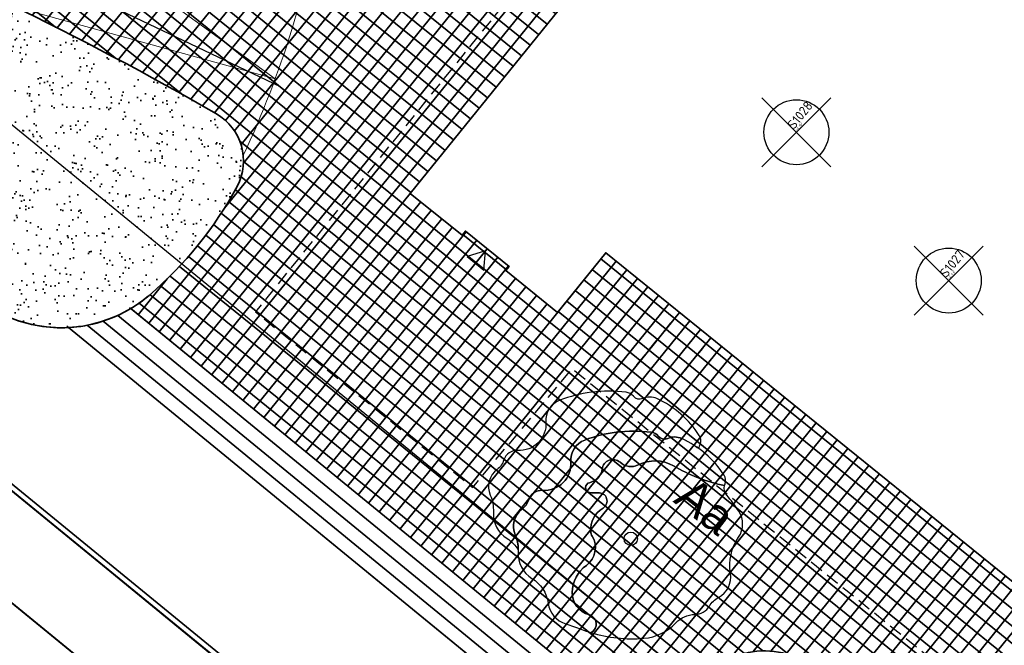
# Model space of a CAD drawing. Header units: metres. Extents: x 93008 to 98406, y 448779 to 454332.
# Tile 63 of 136: x 95591 to 95627, y 451719 to 451742. Entities that reach past the tile are written whole.
import ezdxf

# ---------------------------------------------------------------- set-up
doc = ezdxf.new("R2010")
doc.units = ezdxf.units.M
doc.header["$MEASUREMENT"] = 0
doc.header["$PDMODE"] = 3
doc.header["$PDSIZE"] = 0.25
doc.linetypes.add('DASHED', pattern=[0.75, 0.5, -0.25])
doc.linetypes.add('XX-PROJECTGRENS', pattern=[18, 12, -3, 0, -3])
doc.layers.get('DefPoints').update_dxf_attribs({"color": 6})
for name, color, linetype, lineweight in [('B-ME-AL-SITUATIEMETING-S', 7, 'Continuous', 13), ('B-ME-GR-BOOM-ONVOLDOENDE-S', 1, 'Continuous', 25), ('B-ME-GR-BOOM-S', 90, 'Continuous', 25), ('B-PV-GR-HAAG-G', 85, 'GR-HAAG1', 35), ('N-PV-GR-BEPLANTING-A', 7, 'Continuous', 35), ('N-PV-GR-BOOM-GEEL-S', 2, 'Continuous', 25), ('N-PV-GR-BOOM-GEELDONKER-S', 42, 'Continuous', 25), ('N-PV-GR-BOOM-S', 1, 'Continuous', 25), ('N-PV-GR-BOOM-T', 1, 'Continuous', 25), ('N-PV-GR-GROENSTROOK-G', 3, 'Continuous', 35), ('N-PV-GR-VASTE PLANTEN-G', 40, 'Continuous', 25), ('N-PV-GW-TALUDARCERING-G', 7, 'Continuous', 18), ('N-PV-IE-MEUBILAIR_WEGMEUBILAIR_TRAP-A', 10, 'Continuous', 35), ('N-PV-IE-MEUBILAIR_WEGMEUBILAIR_TRAP-G', 60, 'Continuous', 35), ('N-PV-KG-GRENS_BEHEER-G', 210, 'Continuous', 35), ('N-PV-KG-PROJECTGRENS-G', 7, 'XX-PROJECTGRENS', 35), ('N-PV-OG-BEBOUWING_ENTREE-G', 7, 'Continuous', 25), ('N-PV-OG-BEBOUWING_LUIFEL-G', 3, 'DASHED', 25), ('N-PV-OG-BEBOUWING_MAATSCHAPPELIJK-G', 6, 'Continuous', 25), ('N-PV-VH-KANTOPSLUITING_GELEIDEBAND-G', 1, 'Continuous', 35), ('N-PV-VH-VERHARDING-LICHT_OPEN-A', 8, 'Continuous', 35), ('N-PV-VH-VERHARDING-LICHT_OPEN-G', 2, 'Continuous', 35), ('N-PV-VH-VERHARDING_CORTENSSTAAL-G', 32, 'Continuous', 35), ('N-PV-VH-VERHARDING_FIETSPAD-G', 1, 'Continuous', 35), ('N-PV-VH-VERHARDING_TEGEL-G', 252, 'Continuous', 35), ('N-PV-VW-MARKERING_PARKEERVAK-SCHEDING-G', 7, 'Continuous', 35), ('X-XX-AL-MEETPUNT_DATA_HOOGTE-T', 3, 'Continuous', 13), ('X-XX-AL-MEETPUNT_DATA_PUNTNUMMER-T', 7, 'Continuous', 13), ('X-XX-AL-MEETPUNT_MARKER-S', 7, 'Continuous', 13)]:
    doc.layers.add(name, color=color, linetype=linetype, lineweight=lineweight)
doc.layers.add('X-XX-AL-HULPLIJN-G', color=6, linetype='Continuous', plot=False)
doc.layers.add('X-XX-AL-SCHADUW-G', color=6, linetype='Continuous')
doc.styles.add('NLCS-ISO', font='NLCS-ISO.ttf')
doc.styles.add('peil', font='arial.ttf', dxfattribs={"height": 1.8})
doc.linetypes.add('GR-HAAG1', pattern='A,6,[176,NLCS.SHX,S=0.125,R=0,X=0,Y=0],-2', length=8)

# ---------------------------------------------------------------- blocks, each defined once
blk = doc.blocks.new('*U273')
at = {"layer": 'B-ME-GR-BOOM-ONVOLDOENDE-S'}
for p, q in [((-1.060660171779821, -1.060660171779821), (1.060660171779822, 1.060660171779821)), ((-1.060660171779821, 1.060660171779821), (1.060660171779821, -1.060660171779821))]:
    blk.add_line(p, q, dxfattribs=at)
blk.add_circle((0, 0), 1, dxfattribs=at)
blk = doc.blocks.new('SAL-MEETPUNT_MARKER-SO')
at = {"layer": 'DefPoints', "color": 0, "linetype": 'ByBlock', "lineweight": -2}
blk.add_point((0, 0), dxfattribs=at)
at = {"layer": 'X-XX-AL-MEETPUNT_MARKER-S'}
blk.add_circle((0, 0), 0.08146403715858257, dxfattribs=at)
at = {"layer": 'X-XX-AL-MEETPUNT_DATA_HOOGTE-T', "style": 'NLCS-ISO', "oblique": 30}
blk.add_attdef('HOOGTE', (0.07941579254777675, 4.274358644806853e-15), '', height=1, dxfattribs=at)
at = {"layer": 'X-XX-AL-MEETPUNT_DATA_PUNTNUMMER-T', "color": 1, "style": 'NLCS-ISO'}
blk.add_attdef('PUNTID', (0.07926651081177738, 1.185098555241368), '', height=3.5, dxfattribs=at)
blk = doc.blocks.new('entree')
at = {"layer": 'N-PV-OG-BEBOUWING_ENTREE-G', "flags": 128}
blk.add_lwpolyline([(-5.820766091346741e-11, 0.8660254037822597), (-0.3969808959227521, 0.2695160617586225), (0.3969808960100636, 0.2695160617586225)], close=True, dxfattribs=at)
blk = doc.blocks.new('*U138')
at = {"layer": 'N-PV-GR-BOOM-GEEL-S'}
blk.add_lwpolyline([(3.462038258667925, 1.96254930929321, -0.07741090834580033), (1.573051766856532, 2.695036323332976, 0.2533802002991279), (0.2769631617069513, 2.731485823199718, -0.3132341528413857), (-0.3952793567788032, 2.825470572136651, 0.6116974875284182), (-1.056298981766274, 2.582726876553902, -0.3215232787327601), (-1.525009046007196, 2.072562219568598, 0.8114380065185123), (-1.525688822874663, 1.712778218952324, 0.07973472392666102), (-1.212394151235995, 1.697037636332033, -0.8088703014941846), (-1.026007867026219, 1.133611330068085, 0.2850393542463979), (-1.482025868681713, 0.2691643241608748, 0.1201923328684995), (-1.42618432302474, 0.09433450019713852, -0.3909766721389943), (-1.641057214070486, -0.9822063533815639, 0.2373657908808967), (-2.161280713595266, -1.990533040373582, 0.3424757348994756), (-1.54075478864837, -2.807287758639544, -0.6874129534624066), (-1.470932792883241, -3.468767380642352, 0.09509232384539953), (0.4873632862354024, -3.677204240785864, 0.1854939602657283), (1.665250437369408, -3.107646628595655, -0.2025953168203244), (2.367826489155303, -2.796055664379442, 0.2570970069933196), (2.907994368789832, -2.486095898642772, -0.1342220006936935), (3.241512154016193, -2.170754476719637, 0.3206801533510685), (3.683313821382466, -1.278166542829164, -0.1933511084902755), (3.983445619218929, 0.05795003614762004, 0.3083053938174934), (3.988115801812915, 1.024255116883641, 0.02393989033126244), (3.54992919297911, 1.611368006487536, -0.2256106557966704)], format="xyb", close=True, dxfattribs=at)
blk.add_circle((0, 0), 0.2459462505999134, dxfattribs=at)
at = {"layer": 'N-PV-GR-BOOM-GEELDONKER-S'}
blk.add_lwpolyline([(1.884598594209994, 3.705750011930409, 0.2151138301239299), (1.363495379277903, 3.708853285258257, -0.3399069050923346), (1.017127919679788, 3.792696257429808, 0.1947390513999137), (0.7520781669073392, 3.940308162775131, 0.06222645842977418), (-0.535921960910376, 3.939258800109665, 0.06005823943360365), (-1.701204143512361, 3.647813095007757, 0.3303201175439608), (-2.215636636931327, 2.841098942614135, -0.4543761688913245), (-3.260642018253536, 1.790173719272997, 0.3463894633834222), (-3.771734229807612, 1.43889546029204, -0.1583209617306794), (-4.017824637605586, 1.091081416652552, 0.3477025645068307), (-4.271552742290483, 0.1393888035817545, -0.1163001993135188), (-4.158825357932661, -0.4902927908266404, 0.2730953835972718), (-3.653767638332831, -1.46332524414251, -0.2198273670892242), (-3.053600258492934, -2.380989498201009, 0.2874047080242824), (-2.402392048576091, -3.144557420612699, -0.01590873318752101), (-1.83091123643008, -3.344618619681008, 0.01822786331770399), (-1.470932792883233, -3.468767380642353, 0.6874129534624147), (-1.54075478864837, -2.807287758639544, -0.3424757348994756), (-2.161280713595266, -1.990533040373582, -0.2373657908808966), (-1.641057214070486, -0.9822063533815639, 0.3909766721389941), (-1.42618432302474, 0.09433450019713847, -0.1201923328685), (-1.482025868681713, 0.2691643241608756, -0.2850393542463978), (-1.026007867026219, 1.133611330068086, 0.8088703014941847), (-1.212394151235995, 1.697037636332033, -0.07973472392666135), (-1.525688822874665, 1.712778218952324, -0.8114380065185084), (-1.525009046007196, 2.072562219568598, 0.3215232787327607), (-1.056298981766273, 2.582726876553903, -0.6116974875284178), (-0.3952793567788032, 2.825470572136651, 0.3132341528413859), (0.2769631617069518, 2.731485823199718, -0.2533802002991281), (1.573051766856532, 2.695036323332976, 0.0774109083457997), (3.46203825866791, 1.962549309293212, -0.0449241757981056), (3.483536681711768, 2.035029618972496, 0.2419826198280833), (3.45347044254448, 2.344965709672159, 0.1433521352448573)], format="xyb", close=True, dxfattribs=at)
at = {"layer": 'X-XX-AL-SCHADUW-G'}
blk.add_lwpolyline([(0.9638084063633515, 5.178686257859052, 0.2151138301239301), (0.4427051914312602, 5.181789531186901, -0.3399069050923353), (0.09633773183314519, 5.265632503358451, 0.1947390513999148), (-0.1687120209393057, 5.413244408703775, 0.06222645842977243), (-1.456712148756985, 5.412195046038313, 0.06005823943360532), (-2.621994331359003, 5.120749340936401, 0.3303201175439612), (-3.13642682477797, 4.314035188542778, -0.4543761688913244), (-4.18143220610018, 3.26310996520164, 0.346389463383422), (-4.692524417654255, 2.911831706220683, -0.1583209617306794), (-4.938614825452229, 2.564017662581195, 0.3477025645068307), (-5.192342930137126, 1.612325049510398, -0.1163001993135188), (-5.079615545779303, 0.9826434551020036, 0.2730953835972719), (-4.574557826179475, 0.009611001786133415, -0.1146856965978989), (-4.15677088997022, -0.4096886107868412, 0.1016626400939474), (-4.271552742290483, 0.1393888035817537, -0.3477025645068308), (-4.017824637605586, 1.091081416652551, 0.1583209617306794), (-3.771734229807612, 1.438895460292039, -0.3463894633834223), (-3.260642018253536, 1.790173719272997, 0.4543761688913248), (-2.215636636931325, 2.841098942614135, -0.3303201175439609), (-1.701204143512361, 3.647813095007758, -0.06005823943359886), (-0.5359219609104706, 3.939258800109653, -0.06222645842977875), (0.7520781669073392, 3.940308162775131, -0.1947390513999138), (1.017127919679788, 3.792696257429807, 0.3399069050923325), (1.363495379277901, 3.708853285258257, -0.215113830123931), (1.884598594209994, 3.705750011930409, -0.05108912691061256), (2.533938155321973, 3.32370648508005, -0.1119852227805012), (2.562746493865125, 3.507965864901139, 0.2419826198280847), (2.532680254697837, 3.817901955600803, 0.1433521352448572)], format="xyb", close=True, dxfattribs=at)

msp = doc.modelspace()

# ---------------------------------------------------------------- hatches: boundary and pattern name
at = {"layer": 'N-PV-GR-BEPLANTING-A'}
h = msp.add_hatch(dxfattribs=at)
h.set_pattern_fill('SAND', color=256, scale=3, angle=-44.99999999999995)
h.set_pattern_definition([(315.0000000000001, (1.272792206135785, 0.5939696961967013), (2.163746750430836, -0.3394112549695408), [0, -0.72, 0, -0.96, 0, -1.68]), (325.0000000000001, (3.118340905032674, 0.7000357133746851), (2.462758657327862, 1.058923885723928), [0, -1.86, 0, -0.42, 0, -1.59]), (335.0000000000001, (2.184959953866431, 1.209152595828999), (2.506027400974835, 1.611932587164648), [0, -1.29, 0, -0.8699999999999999, 0, -1.89]), (345.0000000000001, (2.800142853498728, 0.1697056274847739), (1.745057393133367, 1.644376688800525), [0, -1.68, 0, -2.13, 0, -1.53]), (355.0000000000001, (2.227386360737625, 0.3181980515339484), (2.394213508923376, 1.205919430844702), [0, -1.23, 0, -0.9899999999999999, 0, -1.71]), (5.000000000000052, (2.906208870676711, -0.7848885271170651), (0.999698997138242, 1.653421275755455), [0, -0.36, 0, -2.37, 0, -1.41]), (15.00000000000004, (2.291025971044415, -0.5939696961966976), (1.971862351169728, 2.609264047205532), [0, -0.45, 0, -1.41, 0, -1.62]), (25.00000000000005, (1.569777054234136, -0.2969848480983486), (0.6131130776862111, 1.808560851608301), [0, -0.84, 0, -0.9599999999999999, 0, -2.19]), (35.00000000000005, (1.506137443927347, -0.6576093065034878), (0.7812364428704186, 2.231696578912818), [0, -1.08, 0, -1.29]), (45.00000000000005, (2.20617315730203, -1.781909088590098), (-0.4454772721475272, 2.397091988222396), [0, -1.65, 0, -0.9299999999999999, 0, -2.19]), (55.00000000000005, (0.6363961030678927, 0.2121320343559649), (-0.714931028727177, 1.855659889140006), [0, -0.8400000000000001, 0, -1.74, 0, -1.98]), (65.00000000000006, (1.060660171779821, 0.2121320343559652), (-0.2798065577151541, 2.381366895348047), [0, -1.44, 0, -1.14, 0, -1.59]), (75.00000000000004, (1.48492424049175, 0.2121320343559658), (-1.2453374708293, 2.538825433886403), [0, -1.98, 0, -0.63, 0, -2.28]), (85.00000000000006, (1.909188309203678, 0.2121320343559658), (-1.414361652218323, 1.388553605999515), [0, -1.14, 0, -0.42, 0, -2.34]), (95.00000000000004, (2.333452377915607, 0.2121320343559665), (-2.486851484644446, 1.920564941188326), [0, -0.33, 0, -1.74, 0, -1.44]), (105.0000000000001, (2.757716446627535, 0.2121320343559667), (-2.41098874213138, 1.000066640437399), [0, -0.8400000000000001, 0, -0.99, 0, -1.92]), (115, (3.181980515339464, 0.2121320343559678), (-3.276486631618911, 0.921648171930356), [0, -1.77, 0, -0.7199999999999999, 0, -1.23]), (125.0000000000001, (3.606244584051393, 0.2121320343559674), (-2.09640898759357, -0.03961510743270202), [0, -1.14, 0, -0.66, 0, -2.31])])
edge = h.paths.add_edge_path()
edge.add_arc((95584.97681081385, 451740.3155214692), 4.999999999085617, 184.5781890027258, 231.525230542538)
edge.add_arc((95603.64190929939, 451763.8019877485), 34.99999999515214, 231.5252305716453, 247.8830858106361)
edge.add_arc((95592.34697633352, 451736.0094619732), 5.000000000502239, 247.8830857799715, 310.4552453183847)
edge.add_arc((95586.50729136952, 451742.8576792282), 14.00000000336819, 310.4552453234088, 331.7681117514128)
edge.add_arc((95597.07977515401, 451737.1811850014), 2.00000000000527, 331.7681117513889, 420.0012071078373)
edge.add_arc((95539.08189163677, 451636.7210162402), 117.99999999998, 60.00120710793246, 68.48676958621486)
edge.add_arc((95581.62095502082, 451744.6396341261), 2.000000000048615, 68.48676958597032, 184.5781890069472)
edge.add_line((95579.62733634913, 451744.4799951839), (95579.99276413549, 451739.9164241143))
at = {"layer": 'N-PV-VH-VERHARDING-LICHT_OPEN-A'}
h = msp.add_hatch(dxfattribs=at)
h.set_pattern_fill('ANSI37', color=256, scale=4, angle=-44.99999999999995)
h.set_pattern_definition([(321.0569954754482, (95605.26954660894, 451736.0074012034), (0.3142735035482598, 0.3888857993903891), []), (51.05699547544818, (95605.26954660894, 451736.0074012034), (-0.388885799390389, 0.3142735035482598), [])])
edge = h.paths.add_edge_path()
edge.add_line((95691.57154097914, 451766.0629284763), (95661.91642631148, 451790.0283620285))
edge.add_arc((95648.0883921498, 451772.9173868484), 22.00000000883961, 51.0569954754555, 69.39580322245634)
edge.add_arc((95653.01513511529, 451786.0218595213), 7.999999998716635, 69.39580322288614, 100.6054100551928)
edge.add_arc((95647.86189858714, 451813.5435628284), 19.9999999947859, 271.71568910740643, 280.60541005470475, ccw=False)
edge.add_arc((95648.38584769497, 451796.0514080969), 2.499999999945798, 159.3028235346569, 271.7156891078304, ccw=False)
edge.add_line((95646.04719407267, 451796.9349799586), (95646.3897878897, 451797.8417633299))
edge.add_line((95646.3897878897, 451797.8417633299), (95644.51886499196, 451798.5486208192))
edge.add_line((95644.51886499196, 451798.5486208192), (95644.20133363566, 451797.7081732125))
edge.add_arc((95642.79835930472, 451798.2375534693), 1.499526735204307, 232.547305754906, 339.32714885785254, ccw=False)
edge.add_arc((95661.16345423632, 451822.2123709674), 31.70000000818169, 193.823146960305, 232.5473057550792, ccw=False)
edge.add_arc((95604.64905219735, 451808.306891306), 26.50000001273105, 13.82314696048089, 36.53564190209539)
edge.add_arc((95628.35190940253, 451825.8689117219), 3.00000000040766, 159.3028235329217, 216.5356419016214, ccw=False)
edge.add_line((95625.54552505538, 451826.9291979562), (95625.6952940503, 451827.3256091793))
edge.add_line((95625.6952940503, 451827.3256091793), (95623.82437115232, 451828.0324666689))
edge.add_line((95623.82437115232, 451828.0324666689), (95623.51402654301, 451827.2110410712))
edge.add_arc((95620.70764219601, 451828.2713273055), 3.000000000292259, 264.2597440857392, 339.3028235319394, ccw=False)
edge.add_arc((95616.6068693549, 451787.4769199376), 38.00000012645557, 84.2597440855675, 124.546657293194)
edge.add_line((95595.05793742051, 451818.7761777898), (95596.19209173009, 451817.1288484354))
edge.add_arc((95616.60686930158, 451787.4769200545), 35.99999999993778, 83.89238061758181, 124.54665732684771, ccw=False)
edge.add_arc((95637.96345792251, 451735.4021177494), 89.60128104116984, 101.2799789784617, 113.6679445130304)
edge.add_arc((95606.827434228, 451806.439918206), 12.03955681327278, 113.6679445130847, 192.6323898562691)
edge.add_arc((95584.34558935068, 451801.4012845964), 10.99999999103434, -37.80994357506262, 12.63238985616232, ccw=False)
edge.add_arc((95589.48090544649, 451797.4164974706), 4.500000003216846, 264.61707664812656, 322.1900564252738, ccw=False)
edge.add_line((95589.05875329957, 451792.9363426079), (95588.73808621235, 451792.966558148))
edge.add_line((95588.73808621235, 451792.966558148), (95588.55046303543, 451790.9753782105))
edge.add_line((95588.55046303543, 451790.9753782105), (95590.9734838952, 451790.7470639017))
edge.add_arc((95590.78586071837, 451788.755883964), 2.000000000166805, -13.504645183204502, 84.61707663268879, ccw=False)
edge.add_arc((95578.14529787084, 451791.7916985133), 14.99999996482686, 340.87712679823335, 346.4953548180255, ccw=False)
edge.add_arc((95578.1452978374, 451791.7916985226), 14.99999999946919, 316.91313189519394, 340.87712680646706, ccw=False)
edge.add_arc((95578.14529800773, 451791.7916983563), 14.99999976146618, 315.0279413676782, 316.91313191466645, ccw=False)
edge.add_arc((95590.8775554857, 451779.0740490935), 2.995805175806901, 135.0576540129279, 218.4571861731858)
edge.add_arc((95678.49558118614, 451848.8452592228), 114.9999999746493, 218.5287854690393, 225.6390603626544)
edge.add_arc((95594.5944493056, 451763.0513196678), 5.000000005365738, 32.10124185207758, 45.639060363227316, ccw=False)
edge.add_line((95598.83000132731, 451765.708404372), (95600.11884994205, 451763.6539025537))
edge.add_arc((95589.95352510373, 451757.2768992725), 11.99999999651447, 11.603098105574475, 32.10124185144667, ccw=False)
edge.add_arc((95566.73784796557, 451752.5100969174), 35.70000146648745, -9.066396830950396, 11.603098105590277, ccw=False)
edge.add_arc((95599.02930851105, 451747.3572654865), 2.999999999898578, 258.99350302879, 350.9336031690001, ccw=False)
edge.add_arc((95612.01188920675, 451814.1064422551), 71.00000000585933, 245.84893109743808, 258.9935030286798, ccw=False)
edge.add_arc((95584.19010228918, 451752.0584916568), 3.000000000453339, 174.5842639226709, 245.8489301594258, ccw=False)
edge.add_arc((95568.26152498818, 451753.568599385), 13.00000000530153, 338.1934815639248, 354.5842642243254, ccw=False)
edge.add_arc((95589.68533323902, 451745.0056152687), 10.07172169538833, 158.2397241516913, 182.2053840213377)
edge.add_arc((95581.6209550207, 451744.6396341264), 1.999999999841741, 68.4867695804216, 180.6186894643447, ccw=False)
edge.add_arc((95539.08189156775, 451636.7210160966), 118.0000001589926, 60.00120711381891, 68.48676958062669, ccw=False)
edge.add_arc((95597.07977515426, 451737.1811850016), 1.99999999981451, -28.23188825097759, 60.001207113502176, ccw=False)
edge.add_arc((95586.5072913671, 451742.8576792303), 14.00000000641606, 310.45524532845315, 331.7681117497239, ccw=False)
edge.add_arc((95592.34697633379, 451736.0094619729), 5.000000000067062, 300.8574853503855, 310.45524532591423, ccw=False)
edge.add_line((95594.91149837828, 451731.7172333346), (95614.28549258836, 451715.8640250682))
edge.add_line((95614.28549258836, 451715.8640250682), (95616.00718750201, 451717.9680858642))
edge.add_arc((95618.32895630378, 451716.0682464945), 2.999999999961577, 43.65346851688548, 140.7074838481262, ccw=False)
edge.add_arc((95511.97034146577, 451614.5948753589), 149.9999999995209, 34.54277535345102, 43.65346851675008, ccw=False)
edge.add_arc((95633.4665482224, 451698.2305241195), 2.500000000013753, -58.73051882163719, 34.54277535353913, ccw=False)
edge.add_line((95634.76420799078, 451696.0936855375), (95639.82826766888, 451699.1689887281))
edge.add_arc((95641.35170371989, 451701.1511952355), 2.500000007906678, 221.950333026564, 232.4557169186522, ccw=False)
edge.add_arc((95751.05107979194, 451799.7529035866), 150.0000000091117, 214.8890009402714, 221.9503330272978, ccw=False)
edge.add_arc((95630.03999994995, 451715.3689361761), 2.472594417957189, 63.49462059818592, 214.8890009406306, ccw=False)
edge.add_arc((95651.226156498, 451757.8518032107), 44.9999999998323, 243.4946205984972, 263.0935629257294)
edge.add_arc((95646.4162215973, 451718.1420496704), 5.000000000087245, 263.0935629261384, 321.0569954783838)
edge.add_line((95650.30507959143, 451714.9993146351), (95666.28494877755, 451734.772996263))
edge.add_line((95666.28494877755, 451734.772996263), (95664.25051658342, 451736.4170993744))
edge.add_line((95664.25051658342, 451736.4170993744), (95664.24954115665, 451736.4178154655))
edge.add_line((95664.24954115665, 451736.4178154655), (95648.54233257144, 451716.981527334))
edge.add_line((95648.54233257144, 451716.981527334), (95645.36148006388, 451719.5520960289))
edge.add_line((95645.36148006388, 451719.5520960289), (95645.50604587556, 451719.7309834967))
edge.add_line((95645.50604587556, 451719.7309834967), (95642.78361194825, 451721.9310865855))
edge.add_line((95642.78361194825, 451721.9310865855), (95642.6390461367, 451721.7521991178))
edge.add_line((95642.6390461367, 451721.7521991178), (95642.17238317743, 451722.129327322))
edge.add_line((95642.17238317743, 451722.129327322), (95642.31694898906, 451722.3082147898))
edge.add_line((95642.31694898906, 451722.3082147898), (95637.33932742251, 451726.3308213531))
edge.add_line((95637.33932742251, 451726.3308213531), (95637.19464494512, 451726.1520281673))
edge.add_line((95637.19464494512, 451726.1520281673), (95636.72786532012, 451726.5292506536))
edge.add_line((95636.72786532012, 451726.5292506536), (95636.87243113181, 451726.7081381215))
edge.add_line((95636.87243113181, 451726.7081381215), (95634.77256448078, 451728.4051207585))
edge.add_line((95634.77256448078, 451728.4051207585), (95634.6282320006, 451728.2260447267))
edge.add_line((95634.6282320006, 451728.2260447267), (95634.14966913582, 451728.6127897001))
edge.add_line((95634.14966913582, 451728.6127897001), (95628.10933239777, 451721.1384046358))
edge.add_line((95628.10933239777, 451721.1384046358), (95612.4683455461, 451733.7784849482))
edge.add_line((95612.4683455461, 451733.7784849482), (95610.68641478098, 451731.5735024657))
edge.add_line((95610.68641478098, 451731.5735024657), (95608.77115221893, 451733.1212994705))
edge.add_line((95608.77115221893, 451733.1212994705), (95608.8968616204, 451733.2768537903))
edge.add_line((95608.8968616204, 451733.2768537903), (95607.28298555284, 451734.5810888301))
edge.add_line((95607.28298555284, 451734.5810888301), (95607.15727615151, 451734.4255345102))
edge.add_line((95607.15727615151, 451734.4255345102), (95605.2420135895, 451735.9733315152))
edge.add_line((95605.2420135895, 451735.9733315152), (95612.16231613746, 451744.536596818))
edge.add_line((95612.16231613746, 451744.536596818), (95612.23464889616, 451744.4781419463))
edge.add_line((95612.23464889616, 451744.4781419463), (95613.38174718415, 451745.897575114))
edge.add_line((95613.38174718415, 451745.897575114), (95606.3289143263, 451751.5972393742))
edge.add_line((95606.3289143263, 451751.5972393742), (95606.66543839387, 451752.0136582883))
edge.add_line((95606.66543839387, 451752.0136582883), (95606.66154953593, 451752.0168010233))
edge.add_line((95606.66154953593, 451752.0168010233), (95607.86157148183, 451753.5017225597))
edge.add_line((95607.86157148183, 451753.5017225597), (95609.15109038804, 451755.0894338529))
edge.add_line((95609.15109038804, 451755.0894338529), (95609.85108482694, 451754.5237415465))
edge.add_line((95609.85108482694, 451754.5237415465), (95611.64558653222, 451756.744279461))
edge.add_line((95611.64558653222, 451756.744279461), (95610.9455920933, 451757.3099717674))
edge.add_line((95610.9455920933, 451757.3099717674), (95611.53139790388, 451758.0348548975))
edge.add_line((95611.53139790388, 451758.0348548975), (95611.74139623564, 451757.8651472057))
edge.add_line((95611.74139623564, 451757.8651472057), (95613.02111794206, 451759.4486901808))
edge.add_line((95613.02111794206, 451759.4486901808), (95612.81111961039, 451759.6183978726))
edge.add_line((95612.81111961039, 451759.6183978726), (95614.71781695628, 451761.9777680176))
edge.add_line((95614.71781695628, 451761.9777680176), (95611.08562359, 451764.9130825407))
edge.add_line((95611.08562359, 451764.9130825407), (95611.13747871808, 451764.9772486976))
edge.add_line((95611.13747871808, 451764.9772486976), (95611.03247955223, 451765.0621025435))
edge.add_line((95611.03247955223, 451765.0621025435), (95611.0010522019, 451765.0232139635))
edge.add_line((95611.0010522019, 451765.0232139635), (95610.89994189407, 451765.1049250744))
edge.add_line((95610.89994189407, 451765.1049250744), (95608.78271641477, 451766.8840794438))
edge.add_line((95608.78271641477, 451766.8840794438), (95608.74940342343, 451766.8428575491))
edge.add_line((95608.74940342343, 451766.8428575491), (95608.54718280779, 451767.006279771))
edge.add_line((95608.54718280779, 451767.006279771), (95606.47273476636, 451768.7508640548))
edge.add_line((95606.47273476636, 451768.7508640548), (95606.43942177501, 451768.7096421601))
edge.add_line((95606.43942177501, 451768.7096421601), (95606.23720115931, 451768.8730643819))
edge.add_line((95606.23720115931, 451768.8730643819), (95604.13941997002, 451770.6365050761))
edge.add_line((95604.13941997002, 451770.6365050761), (95604.10610697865, 451770.5952831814))
edge.add_line((95604.10610697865, 451770.5952831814), (95603.90388636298, 451770.7587054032))
edge.add_line((95603.90388636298, 451770.7587054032), (95601.80610517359, 451772.5221460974))
edge.add_line((95601.80610517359, 451772.5221460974), (95601.77279218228, 451772.4809242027))
edge.add_line((95601.77279218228, 451772.4809242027), (95601.57057156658, 451772.6443464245))
edge.add_line((95601.57057156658, 451772.6443464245), (95599.47279037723, 451774.4077871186))
edge.add_line((95599.47279037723, 451774.4077871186), (95599.43947738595, 451774.3665652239))
edge.add_line((95599.43947738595, 451774.3665652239), (95599.23725677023, 451774.5299874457))
edge.add_line((95599.23725677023, 451774.5299874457), (95597.1394755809, 451776.2934281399))
edge.add_line((95597.1394755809, 451776.2934281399), (95597.10616258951, 451776.2522062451))
edge.add_line((95597.10616258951, 451776.2522062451), (95596.90394197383, 451776.415628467))
edge.add_line((95596.90394197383, 451776.415628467), (95595.68979397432, 451777.4205973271))
edge.add_line((95595.68979397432, 451777.4205973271), (95596.65619307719, 451778.6164311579))
edge.add_line((95596.65619307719, 451778.6164311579), (95596.64180430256, 451778.6280592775))
edge.add_line((95596.64180430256, 451778.6280592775), (95596.80522652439, 451778.8302798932))
edge.add_line((95596.80522652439, 451778.8302798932), (95596.87639262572, 451778.772767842))
edge.add_line((95596.87639262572, 451778.772767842), (95598.59861142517, 451780.9038620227))
edge.add_line((95598.59861142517, 451780.9038620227), (95598.55738953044, 451780.9371750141))
edge.add_line((95598.55738953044, 451780.9371750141), (95598.72081175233, 451781.1393956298))
edge.add_line((95598.72081175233, 451781.1393956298), (95600.48425244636, 451783.2371768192))
edge.add_line((95600.48425244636, 451783.2371768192), (95600.44303055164, 451783.2704898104))
edge.add_line((95600.44303055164, 451783.2704898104), (95600.60645277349, 451783.4727104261))
edge.add_line((95600.60645277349, 451783.4727104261), (95600.58117519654, 451783.4931382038))
edge.add_line((95600.58117519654, 451783.4931382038), (95603.86669042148, 451787.5586741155))
edge.add_line((95603.86669042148, 451787.5586741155), (95599.20006082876, 451791.329956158))
edge.add_line((95599.20006082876, 451791.329956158), (95600.46522593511, 451792.8954866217))
edge.add_line((95600.46522593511, 451792.8954866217), (95600.65392573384, 451793.0772794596))
edge.add_line((95600.65392573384, 451793.0772794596), (95600.69514762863, 451793.0439664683))
edge.add_line((95600.69514762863, 451793.0439664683), (95602.41736642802, 451795.1750606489))
edge.add_line((95602.41736642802, 451795.1750606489), (95602.37614453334, 451795.2083736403))
edge.add_line((95602.37614453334, 451795.2083736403), (95602.53956675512, 451795.410594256))
edge.add_line((95602.53956675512, 451795.410594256), (95604.30300744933, 451797.5083754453))
edge.add_line((95604.30300744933, 451797.5083754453), (95604.26178555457, 451797.5416884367))
edge.add_line((95604.26178555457, 451797.5416884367), (95604.42520777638, 451797.7439090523))
edge.add_line((95604.42520777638, 451797.7439090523), (95606.18864847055, 451799.8416902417))
edge.add_line((95606.18864847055, 451799.8416902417), (95606.1474265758, 451799.875003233))
edge.add_line((95606.1474265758, 451799.875003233), (95606.31084879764, 451800.0772238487))
edge.add_line((95606.31084879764, 451800.0772238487), (95608.07428949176, 451802.175005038))
edge.add_line((95608.07428949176, 451802.175005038), (95608.03306759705, 451802.2083180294))
edge.add_line((95608.03306759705, 451802.2083180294), (95608.1964898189, 451802.4105386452))
edge.add_line((95608.1964898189, 451802.4105386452), (95609.95993051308, 451804.5083198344))
edge.add_line((95609.95993051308, 451804.5083198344), (95609.91870861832, 451804.5416328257))
edge.add_line((95609.91870861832, 451804.5416328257), (95610.08213084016, 451804.7438534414))
edge.add_line((95610.08213084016, 451804.7438534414), (95611.80785871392, 451806.7949683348))
edge.add_line((95611.80785871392, 451806.7949683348), (95611.76663681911, 451806.8282813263))
edge.add_line((95611.76663681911, 451806.8282813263), (95611.84834793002, 451806.9293916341))
edge.add_line((95611.84834793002, 451806.9293916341), (95611.93472567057, 451807.0267306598))
edge.add_line((95611.93472567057, 451807.0267306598), (95611.91528138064, 451807.0424443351))
edge.add_line((95611.91528138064, 451807.0424443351), (95613.71292582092, 451809.2668711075))
edge.add_line((95613.71292582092, 451809.2668711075), (95613.82036669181, 451809.3600454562))
edge.add_line((95613.82036669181, 451809.3600454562), (95613.8009224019, 451809.3757591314))
edge.add_line((95613.8009224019, 451809.3757591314), (95615.59856684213, 451811.600185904))
edge.add_line((95615.59856684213, 451811.600185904), (95615.70600771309, 451811.6933602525))
edge.add_line((95615.70600771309, 451811.6933602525), (95615.68656342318, 451811.7090739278))
edge.add_line((95615.68656342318, 451811.7090739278), (95616.71423777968, 451812.9807304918))
edge.add_line((95616.71423777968, 451812.9807304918), (95619.23032890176, 451810.9473809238))
edge.add_line((95619.23032890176, 451810.9473809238), (95620.33113612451, 451810.018561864))
edge.add_line((95620.33113612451, 451810.018561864), (95620.35030680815, 451810.0422838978))
edge.add_line((95620.35030680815, 451810.0422838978), (95620.3969731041, 451810.0045710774))
edge.add_line((95620.3969731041, 451810.0045710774), (95620.40548372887, 451810.0151022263))
edge.add_line((95620.40548372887, 451810.0151022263), (95624.87379475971, 451806.4040890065))
edge.add_line((95624.87379475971, 451806.4040890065), (95625.25519708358, 451806.8760408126))
edge.add_line((95625.25519708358, 451806.8760408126), (95631.06906160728, 451802.1776342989))
edge.add_line((95631.06906160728, 451802.1776342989), (95630.707433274, 451801.7301510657))
edge.add_line((95630.707433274, 451801.7301510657), (95633.19630239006, 451799.7188006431))
edge.add_line((95633.19630239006, 451799.7188006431), (95633.55793072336, 451800.1662838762))
edge.add_line((95633.55793072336, 451800.1662838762), (95633.94680561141, 451799.8520191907))
edge.add_line((95633.94680561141, 451799.8520191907), (95633.52546531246, 451799.3306476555))
edge.add_line((95633.52546531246, 451799.3306476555), (95634.89434332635, 451798.224404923))
edge.add_line((95634.89434332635, 451798.224404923), (95635.31568362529, 451798.7457764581))
edge.add_line((95635.31568362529, 451798.7457764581), (95635.70455851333, 451798.4315117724))
edge.add_line((95635.70455851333, 451798.4315117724), (95635.32313094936, 451797.9595287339))
edge.add_line((95635.32313094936, 451797.9595287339), (95638.95143545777, 451795.0273569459))
edge.add_line((95638.95143545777, 451795.0273569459), (95639.38000404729, 451795.5576728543))
edge.add_line((95639.38000404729, 451795.5576728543), (95644.56968504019, 451791.3636929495))
edge.add_line((95644.56968504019, 451791.3636929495), (95644.20177123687, 451790.9084320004))
edge.add_line((95644.20177123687, 451790.9084320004), (95645.3314844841, 451789.9954674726))
edge.add_line((95645.3314844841, 451789.9954674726), (95645.3522213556, 451790.0211275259))
edge.add_line((95645.3522213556, 451790.0211275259), (95653.1299373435, 451783.7356574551))
edge.add_line((95653.1299373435, 451783.7356574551), (95654.33579583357, 451782.718738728))
edge.add_line((95654.33579583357, 451782.718738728), (95655.58031890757, 451784.2587264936))
edge.add_line((95655.58031890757, 451784.2587264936), (95656.90074265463, 451785.8402339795))
edge.add_line((95656.90074265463, 451785.8402339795), (95656.87512574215, 451785.8609359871))
edge.add_line((95656.87512574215, 451785.8609359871), (95658.50658176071, 451787.8762956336))
edge.add_line((95658.50658176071, 451787.8762956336), (95662.87832035, 451784.3433263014))
edge.add_line((95662.87832035, 451784.3433263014), (95663.72074639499, 451783.6201825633))
edge.add_line((95663.72074639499, 451783.6201825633), (95663.74144840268, 451783.6457994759))
edge.add_line((95663.74144840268, 451783.6457994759), (95687.16245530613, 451764.7183870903))
edge.add_line((95687.16245530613, 451764.7183870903), (95682.81434818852, 451759.3377294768))
edge.add_line((95682.81434818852, 451759.3377294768), (95681.90255175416, 451758.2618623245))
edge.add_line((95681.90255175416, 451758.2618623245), (95681.92816866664, 451758.2411603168))
edge.add_line((95681.92816866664, 451758.2411603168), (95679.01654694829, 451754.6382847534))
edge.add_line((95679.01654694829, 451754.6382847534), (95681.02902707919, 451753.0174954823))
edge.add_line((95681.02902707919, 451753.0174954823), (95691.57154097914, 451766.0629284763))

# ---------------------------------------------------------------- linework, layer by layer
at = {"layer": 'B-PV-GR-HAAG-G', "ltscale": 0.25, "flags": 128}
msp.add_lwpolyline([(95541.35482600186, 451758.9145250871), (95541.41362298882, 451758.8663143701), (95575.62522584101, 451730.8020977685), (95579.64559862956, 451727.5041344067), (95583.28798793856, 451724.516235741), (95587.43126306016, 451721.1174540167), (95589.36305408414, 451719.5327810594), (95610.59641635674, 451702.2602998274), (95611.52719766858, 451701.5031530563), (95612.57906572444, 451702.7886272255), (95588.53512842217, 451722.4631179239), (95584.38770374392, 451725.8568411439), (95580.7416665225, 451728.8402928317), (95576.71726726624, 451732.1333477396), (95542.41097965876, 451760.2052366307)], close=True, dxfattribs=at)
at = {"layer": 'N-PV-GR-GROENSTROOK-G', "flags": 128}
msp.add_lwpolyline([(95539.56985485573, 451762.5300506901, 0.1340326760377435), (95541.10151395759, 451758.6049557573), (95541.10151395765, 451758.6049557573), (95589.11, 451719.223), (95610.344, 451701.95), (95611.459, 451701.043), (95612.72770640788, 451702.666998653)], format="xyb", close=True, dxfattribs=at)
at = {"layer": 'N-PV-GR-VASTE PLANTEN-G'}
msp.add_lwpolyline([(95579.99276413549, 451739.9164241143, 0.2077592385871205), (95581.8659610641, 451736.4011104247, 0.07149605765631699), (95590.46448750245, 451731.3773743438, 0.2800149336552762), (95595.59124575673, 451732.2048968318, 0.09326392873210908), (95598.84185578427, 451736.2351026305, 0.4052098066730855), (95598.07973866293, 451738.9132568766, 0.03704217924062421), (95582.35438714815, 451746.5002999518, 0.5548306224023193), (95579.62733634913, 451744.4799951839)], format="xyb", close=True, dxfattribs=at)
at = {"layer": 'N-PV-GW-TALUDARCERING-G', "flags": 128}
msp.add_lwpolyline([(95592.50531081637, 451745.8386357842), (95600.25024479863, 451740.2052456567), (95591.02070920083, 451742.761563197)], close=True, dxfattribs=at)
at = {"layer": 'N-PV-GW-TALUDARCERING-G'}
msp.add_arc((95566.73784774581, 451752.5100968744), 35.70000167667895, 334.9143037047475, 350.933603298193, dxfattribs=at)
at = {"layer": 'N-PV-IE-MEUBILAIR_WEGMEUBILAIR_TRAP-A'}
for p, q in [((95593.89653191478, 451731.2556343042), (95613.65221174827, 451715.0901008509)), ((95594.43089910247, 451731.4644354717), (95613.96885164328, 451715.4770623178)), ((95593.29661409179, 451731.1004714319), (95613.33557185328, 451714.7031393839))]:
    msp.add_line(p, q, dxfattribs=at)
at = {"layer": 'N-PV-IE-MEUBILAIR_WEGMEUBILAIR_TRAP-G', "flags": 128}
msp.add_lwpolyline([(95594.91149837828, 451731.7172333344, -0.1220929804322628), (95592.60984504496, 451731.01637675), (95613.0189354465, 451714.3161821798), (95614.28549258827, 451715.8640250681)], format="xyb", close=True, dxfattribs=at)
at = {"layer": 'N-PV-KG-GRENS_BEHEER-G', "flags": 128}
msp.add_lwpolyline([(95577.95722138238, 451744.8004321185, 0.01002237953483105), (95580.00018183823, 451739.8326508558, 0.2032763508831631), (95581.86445645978, 451736.4023066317, 0.0715098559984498), (95590.46448733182, 451731.3773744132, 0.1100944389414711), (95592.6098467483, 451731.0163768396), (95613.01893544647, 451714.3161821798, 0.4142135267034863), (95613.30022188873, 451711.5017769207, -2.408905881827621), (95613.30022188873, 451711.5017769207), (95650.42292483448, 451681.1252930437), (95728.56941861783, 451777.8247009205)], format="xyb", dxfattribs=at)
at = {"layer": 'N-PV-KG-PROJECTGRENS-G', "flags": 128}
msp.add_lwpolyline([(95528.76778980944, 451789.034541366), (95522.23805879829, 451794.3776401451), (95519.0756738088, 451790.5047444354), (95511.29742379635, 451796.8379763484), (95505.91378773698, 451790.2587052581), (95504.4756990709, 451788.5012359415), (95510.91715928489, 451783.04410021), (95511.40938702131, 451782.628280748), (95519.18401959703, 451776.2600713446), (95521.35600000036, 451774.4810000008), (95528.37390842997, 451768.9991258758), (95531.71990613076, 451773.0882258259), (95646.30826409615, 451679.3237331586), (95647.25307472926, 451677.2028825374), (95728.56941861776, 451777.8247009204), (95615.52780589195, 451870.3547409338), (95605.38899999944, 451857.7800000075), (95563.98100000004, 451806.839), (95553.52599999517, 451793.9769999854), (95548.07283845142, 451787.2291925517), (95539.51438732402, 451794.2323370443), (95538.16426255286, 451792.5823672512), (95534.233, 451795.676), (95528.76778980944, 451789.034541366)], close=True, dxfattribs=at)
at = {"layer": 'N-PV-OG-BEBOUWING_LUIFEL-G', "flags": 128}
msp.add_lwpolyline([(95611.9872027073, 451747.0245598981), (95599.5199728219, 451731.5974602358), (95607.55046457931, 451725.1077123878), (95611.22667335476, 451729.49760009), (95627.13015812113, 451716.6453851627), (95635.75382305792, 451727.3164114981), (95645.3614800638, 451719.5520960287)], dxfattribs=at)
at = {"layer": 'N-PV-OG-BEBOUWING_MAATSCHAPPELIJK-G'}
msp.add_lwpolyline([(95612.16231613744, 451744.5365968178), (95605.2420135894, 451735.973331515), (95607.15727615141, 451734.4255345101), (95607.28298555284, 451734.5810888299), (95608.89686162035, 451733.2768537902), (95608.77115221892, 451733.1212994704), (95610.68641478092, 451731.5735024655), (95612.46834554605, 451733.778484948), (95628.10933239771, 451721.1384046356)], dxfattribs=at)
at = {"layer": 'N-PV-VH-KANTOPSLUITING_GELEIDEBAND-G', "flags": 128}
msp.add_lwpolyline([(95651.19561189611, 451668.8444077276), (95646.47164531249, 451679.4484664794), (95577.70953415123, 451735.7146053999), (95577.58287819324, 451735.5598208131), (95646.3082640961, 451679.3237331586), (95650.85299999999, 451669.122)], close=True, dxfattribs=at)
at = {"layer": 'N-PV-VH-VERHARDING-LICHT_OPEN-G', "flags": 128}
msp.add_lwpolyline([(95582.35438714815, 451746.5002999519, -0.03704217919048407), (95598.07973866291, 451738.9132568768, -0.405209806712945), (95598.84185578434, 451736.2351026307, -0.09326392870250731), (95595.59124575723, 451732.2048968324, -0.04190262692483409), (95594.91149837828, 451731.7172333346), (95614.28549258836, 451715.8640250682), (95616.00718750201, 451717.9680858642, -0.4507506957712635), (95620.49954028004, 451718.1391316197, -0.03977385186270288), (95635.52580596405, 451699.6480774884, -0.4310472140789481)], format="xyb", dxfattribs=at)
msp.add_lwpolyline([(95628.10933239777, 451721.1384046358), (95612.4683455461, 451733.7784849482), (95610.68641478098, 451731.5735024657), (95608.77115221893, 451733.1212994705), (95608.8968616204, 451733.2768537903), (95607.28298555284, 451734.5810888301), (95607.15727615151, 451734.4255345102), (95605.2420135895, 451735.9733315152), (95612.16231613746, 451744.536596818)], dxfattribs=at)
at = {"layer": 'N-PV-VH-VERHARDING_CORTENSSTAAL-G'}
msp.add_lwpolyline([(95579.99276413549, 451739.9164241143, 0.2077592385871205), (95581.8659610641, 451736.4011104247, 0.07149605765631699), (95590.46448750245, 451731.3773743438, 0.2800149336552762), (95595.59124575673, 451732.2048968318, 0.09326392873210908), (95598.84185578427, 451736.2351026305, 0.4052098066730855), (95598.07973866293, 451738.9132568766, 0.03704217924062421), (95582.35438714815, 451746.5002999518, 0.5548306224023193), (95579.62733634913, 451744.4799951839)], format="xyb", close=True, dxfattribs=at)
at = {"layer": 'N-PV-VH-VERHARDING_FIETSPAD-G'}
msp.add_lwpolyline([(95644.38707406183, 451676.7610113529), (95529.69341079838, 451770.6116724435, -0.06554346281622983), (95528.049117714, 451772.3622084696), (95524.12836076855, 451777.8170154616, 0.06554346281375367), (95523.05599571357, 451778.9586693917), (95515.31676637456, 451785.2914672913, 0.06554346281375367), (95513.98545949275, 451786.1166718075), (95507.86258087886, 451788.8802947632, -0.06554346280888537), (95505.8212436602, 451790.1456083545), (95426.29925501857, 451855.216258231), (95428.32575034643, 451857.6928116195), (95507.84773898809, 451792.6221617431, 0.06554346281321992), (95509.17904586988, 451791.7969572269), (95515.30192448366, 451789.0333342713, -0.06554346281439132), (95517.34326170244, 451787.7680206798), (95525.08249104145, 451781.4352227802, -0.06554346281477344), (95526.72678412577, 451779.684686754), (95530.64754107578, 451774.2298797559, 0.06554346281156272), (95531.71990613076, 451773.0882258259), (95646.30826409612, 451679.3237331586), (95650.853, 451669.122), (95645.342, 451673.7), (95645.583, 451673.99)], format="xyb", close=True, dxfattribs=at)
at = {"layer": 'N-PV-VH-VERHARDING_TEGEL-G', "flags": 128}
msp.add_lwpolyline([(95575.16036517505, 451743.7152614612, 0.01340016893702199), (95577.99858700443, 451736.9440664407, -0.2847136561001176), (95577.86094148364, 451735.8996383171), (95577.58287819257, 451735.5598208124), (95646.30826409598, 451679.3237331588), (95647.25307472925, 451677.2028825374), (95650.42292483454, 451681.1252930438), (95640.59222666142, 451689.1694822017), (95647.84296682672, 451698.0305167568), (95644.360313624, 451700.8802758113), (95643.28651104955, 451699.5679957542, -0.4053046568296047), (95639.82826766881, 451699.1689887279), (95634.76420799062, 451696.0936855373, -0.3179968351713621), (95631.88334874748, 451696.2957167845), (95613.30022188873, 451711.5017769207, -0.4142135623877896), (95613.01893560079, 451714.3161823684), (95613.01893560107, 451714.3161823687), (95592.60984674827, 451731.0163768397, -0.110094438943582), (95590.4644873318, 451731.3773744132, -0.0714822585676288), (95581.86746585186, 451736.399915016, -0.2078594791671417), (95579.99276413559, 451739.9164241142), (95579.62663756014, 451744.4887218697, -0.108413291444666)], format="xyb", dxfattribs=at)
at = {"layer": 'N-PV-VW-MARKERING_PARKEERVAK-SCHEDING-G', "linetype": 'DASHED'}
for p, q in [((95612.45252122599, 451730.5769619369), (95613.70961524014, 451732.1325051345)), ((95613.61917862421, 451729.6341414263), (95614.87627263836, 451731.1896846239)), ((95614.78583602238, 451728.6913209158), (95616.04293003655, 451730.2468641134)), ((95615.95249342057, 451727.7485004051), (95617.20958743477, 451729.3040436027)), ((95617.11915081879, 451726.8056798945), (95618.376244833, 451728.3612230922)), ((95618.28580821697, 451725.8628593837), (95619.54290223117, 451727.4184025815))]:
    msp.add_line(p, q, dxfattribs=at)
at = {"layer": 'X-XX-AL-HULPLIJN-G'}
for p, q in [((95672.20740248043, 451671.6618627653), (95433.7046929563, 451866.8220514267)), ((95666.82845987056, 451662.5326229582), (95428.32575034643, 451857.6928116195)), ((95664.80196454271, 451660.0560695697), (95426.29925501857, 451855.216258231)), ((95580.5940903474, 451749.3683772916), (95600.44021206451, 451739.9296446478)), ((95671.89469520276, 451668.7240027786), (95594.87032791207, 451731.7509179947)), ((95670.62813861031, 451667.1761605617), (95592.55200176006, 451731.0637097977)), ((95666.82845987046, 451662.5326229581), (95588.75232302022, 451726.4201721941))]:
    msp.add_line(p, q, dxfattribs=at)

# ---------------------------------------------------------------- block references
at = {"layer": 'B-ME-AL-SITUATIEMETING-S'}
ref = msp.add_blockref('SAL-MEETPUNT_MARKER-SO', (95619.513, 451738.235), dxfattribs=dict(at, xscale=0.1, yscale=0.1, zscale=0.1, rotation=50.92034000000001))
ref.add_attrib('PUNTID', 'S1028', (95619.42600128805, 451738.3158618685), dxfattribs={"layer": 'X-XX-AL-MEETPUNT_DATA_PUNTNUMMER-T', "color": 1, "height": 0.35, "rotation": 50.92033999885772, "style": 'NLCS-ISO'})
ref.add_attrib('HOOGTE', '-4.50', (95619.51800637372, 451738.2411648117), dxfattribs={"layer": 'X-XX-AL-MEETPUNT_DATA_HOOGTE-T', "height": 0.1, "rotation": 50.92033999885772, "style": 'NLCS-ISO', "oblique": 30})
ref = msp.add_blockref('SAL-MEETPUNT_MARKER-SO', (95625.143, 451732.753), dxfattribs=dict(at, xscale=0.1, yscale=0.1, zscale=0.1, rotation=50.92034000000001))
ref.add_attrib('PUNTID', 'S1027', (95625.05600128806, 451732.8338618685), dxfattribs={"layer": 'X-XX-AL-MEETPUNT_DATA_PUNTNUMMER-T', "color": 1, "height": 0.35, "rotation": 50.92033999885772, "style": 'NLCS-ISO'})
ref.add_attrib('HOOGTE', '-4.49', (95625.14800637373, 451732.7591648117), dxfattribs={"layer": 'X-XX-AL-MEETPUNT_DATA_HOOGTE-T', "height": 0.1, "rotation": 50.92033999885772, "style": 'NLCS-ISO', "oblique": 30})
at = {"layer": 'B-ME-GR-BOOM-S', "xscale": 1.2, "yscale": 1.2, "zscale": 1.2}
for p in [(95619.513, 451738.235), (95625.143, 451732.753)]:
    msp.add_blockref('*U273', p, dxfattribs=at)
at = {"layer": 'N-PV-GR-BOOM-S'}
msp.add_blockref('*U138', (95613.3927475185, 451723.2111040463), dxfattribs=at)
at = {"layer": 'N-PV-OG-BEBOUWING_ENTREE-G', "rotation": 321.056995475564}
msp.add_blockref('entree', (95607.48273121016, 451733.1776241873), dxfattribs=at)

# ---------------------------------------------------------------- texts
at = {"layer": 'N-PV-GR-BOOM-T', "style": 'peil'}
msp.add_text('Aa', height=1.25, rotation=322.3069954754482, dxfattribs=at).set_placement((95614.92682872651, 451724.5897756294))

doc.saveas('drawing.dxf')
